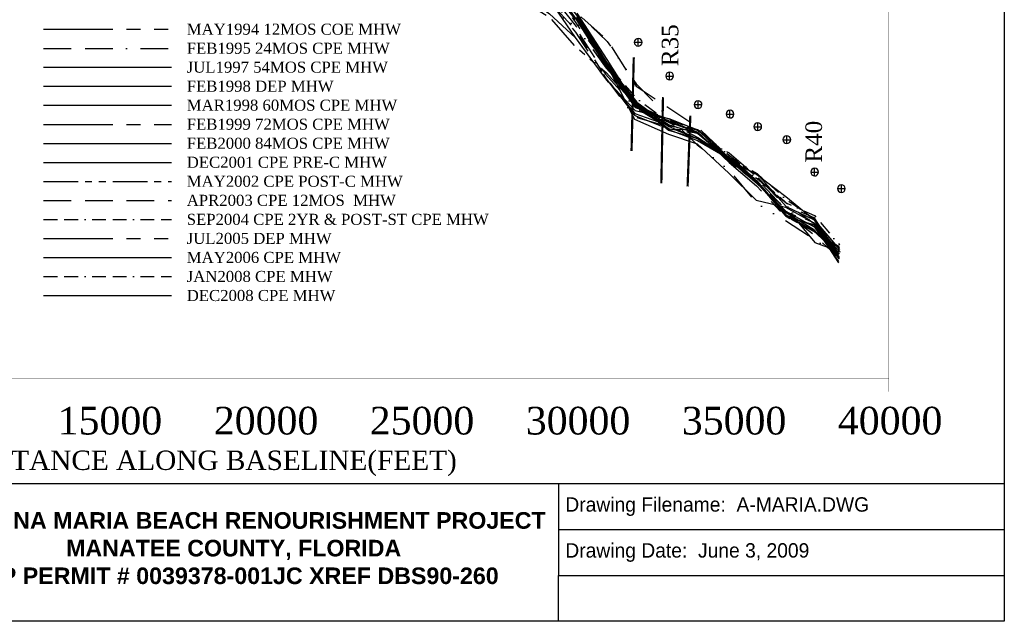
# Model space of a CAD drawing. Extents: x 897 to 14869, y 106 to 10334.
# Tile 2 of 9: x 5978 to 14869, y 106 to 5542. Entities that reach past the tile are written whole.
import ezdxf

# ---------------------------------------------------------------- set-up
doc = ezdxf.new("R2010")
doc.units = 0
doc.header["$LTSCALE"] = 500
doc.header["$MEASUREMENT"] = 0
for name, pattern in [('BORDER', [1.75, 0.5, -0.25, 0.5, -0.25, 0, -0.25]), ('BORDER2', [0.875, 0.25, -0.125, 0.25, -0.125, 0, -0.125]), ('CENTER', [2, 1.25, -0.25, 0.25, -0.25]), ('DASHDOT', [1, 0.5, -0.25, 0, -0.25]), ('DASHED', [0.75, 0.5, -0.25]), ('DIVIDE', [1.25, 0.5, -0.25, 0, -0.25, 0, -0.25]), ('HIDDENX2', [0.75, 0.5, -0.25]), ('PHANTOM', [2.5, 1.25, -0.25, 0.25, -0.25, 0.25, -0.25]), ('PHANTOM2', [1.25, 0.625, -0.125, 0.125, -0.125, 0.125, -0.125])]:
    doc.linetypes.add(name, pattern=pattern)
for name, color, linetype in [('1986-7-DEP-MHW', 4, 'DIVIDE'), ('1992-12-CPE-MHW-PRE-C', 1, 'HIDDENX2'), ('1993-08-CPE-MHW-POST-C', 3, 'CONTINUOUS'), ('1993-10-COE-MHW-POST-C', 6, 'CENTER'), ('1994-02-CPE-MHW-12MOS', 5, 'DASHDOT'), ('1994-05-COE-MHW-12MOS', 40, 'PHANTOM'), ('1995-02-CPE-MHW-24MOS', 7, 'BORDER'), ('1997-07-CPE-MHW-54MOS', 4, 'CONTINUOUS'), ('1998-02-DEP-MHW', 1, 'CONTINUOUS'), ('1998-03-CPE-MHW-60MOS', 5, 'CONTINUOUS'), ('1999-02-CPE-MHW-72MOS', 7, 'CONTINUOUS'), ('2000-02-CPE-MHW-84MOS', 7, 'CONTINUOUS'), ('2001-12-CPE-MHW-PRE-C', 1, 'CONTINUOUS'), ('2002-05-CPE-MHW-POST-C', 3, 'PHANTOM2'), ('2003-04-CPE-MHW-12MOS', 5, 'DASHED'), ('2004-09-CPE-2YR-POST-ST', 7, 'CONTINUOUS'), ('2005-07-DEP-MHW', 6, 'PHANTOM'), ('2006-05-CPE-MHW', 8, 'CONTINUOUS'), ('2008-01-CPE-MHW', 14, 'BORDER2'), ('2008-12-CPE-MHW', 4, 'CONTINUOUS'), ('DEP-MONUMENTS', 7, 'CONTINUOUS'), ('GENERAL-LABELS', 7, 'CONTINUOUS'), ('GROINS', 1, 'CONTINUOUS'), ('SIGNATURE', 7, 'CONTINUOUS')]:
    doc.layers.add(name, color=color, linetype=linetype)
doc.styles.add('STYLE1', font='TIMES.TTF')

msp = doc.modelspace()

# ---------------------------------------------------------------- linework, layer by layer
at = {"layer": '1986-7-DEP-MHW', "color": 4, "linetype": 'DIVIDE', "flags": 128}
msp.add_lwpolyline([(3102, 2698), (3331, 2445), (3676, 2557), (3954, 3171), (4213, 3756), (4496, 4360), (4767, 4956), (5040, 5575), (5344, 6228), (5604, 6702), (5877, 7072), (6190, 7453), (6472, 7729), (6734, 7882), (6999, 8075), (7282, 8097), (7545, 8015), (7869, 8110), (8154, 8080), (8409, 7899), (8693, 7802), (8965, 7606), (9300, 7383), (9521, 7077), (9803, 6778), (10197, 6540), (10455, 6378), (10772, 6134), (11007, 5606), (11283, 5346), (11546, 4961), (11840, 4657), (12097, 4411), (12383, 4185), (12626, 3887), (12891, 3728), (13145, 3564), (13374, 3413)], dxfattribs=at)
at = {"layer": '1992-12-CPE-MHW-PRE-C', "color": 1, "linetype": 'HIDDENX2', "flags": 128}
msp.add_lwpolyline([(3949, 3405), (4211, 3788), (4498, 4312), (4769, 4932), (5041, 5566), (5345, 6213), (5605, 6695), (5875, 7114), (6194, 7493), (6472, 7777), (6733, 7900), (7000, 8045), (7281, 8073), (7545, 8000), (7869, 8123), (8154, 8161), (8410, 7917), (8694, 7825), (8965, 7608), (9301, 7402), (9521, 7077), (9803, 6778), (10197, 6536), (10453, 6317), (10772, 6131), (11007, 5604), (11283, 5358), (11545, 4942), (11841, 4745), (12100, 4570), (12385, 4299), (12630, 4068), (12892, 3797), (13146, 3603), (13373, 3393)], dxfattribs=at)
at = {"layer": '1993-08-CPE-MHW-POST-C', "color": 3, "linetype": 'Continuous', "flags": 128}
msp.add_lwpolyline([(10764, 5716), (10994, 5381), (11267, 5009), (11535, 4722), (11840, 4648), (12100, 4548), (12384, 4285), (12631, 4076), (12892, 3779), (13147, 3678), (13372, 3357)], dxfattribs=at)
at = {"layer": '1993-10-COE-MHW-POST-C', "color": 6, "linetype": 'CENTER', "flags": 128}
msp.add_lwpolyline([(4497, 4331), (4770, 4916), (5043, 5522), (5355, 6085), (5613, 6455), (5886, 6807), (6163, 7106), (6475, 7437), (6735, 7676), (7002, 7783), (7277, 7834), (7541, 7764), (7864, 7836), (8156, 7901), (8406, 7742), (8689, 7539), (8961, 7418), (9294, 7108), (9510, 6801), (9791, 6419), (10182, 6071), (10437, 5837), (10762, 5595), (10994, 5381), (11267, 5008), (11534, 4695), (11839, 4587), (12099, 4524), (12384, 4251), (12630, 4042), (12892, 3764), (13148, 3692), (13371, 3345)], dxfattribs=at)
at = {"layer": '1994-02-CPE-MHW-12MOS', "color": 5, "linetype": 'DASHDOT', "flags": 128}
msp.add_lwpolyline([(3950, 3371), (4211, 3796), (4498, 4301), (4770, 4914), (5042, 5541), (5349, 6160), (5609, 6557), (5882, 6902), (6167, 7159), (6474, 7497), (6735, 7694), (7001, 7831), (7278, 7875), (7542, 7810), (7865, 7912), (8155, 7976), (8408, 7819), (8690, 7636), (8962, 7475), (9291, 7152), (9512, 6846), (9793, 6478), (10184, 6135), (10441, 5947), (10764, 5704), (10997, 5428), (11268, 5017), (11532, 4663), (11838, 4576), (12100, 4551), (12385, 4315), (12631, 4090), (12892, 3802), (13148, 3721), (13375, 3449)], dxfattribs=at)
at = {"layer": '1994-05-COE-MHW-12MOS', "color": 40, "linetype": 'PHANTOM', "flags": 128}
for points in [[(4498, 4320), (4771, 4901), (5043, 5524), (5353, 6120), (5609, 6583), (5881, 6956), (6174, 7242), (6474, 7493), (6735, 7690), (7001, 7839), (7278, 7877), (7542, 7807), (7866, 7926), (8155, 7958), (8407, 7795), (8690, 7623), (8962, 7475), (9296, 7150), (9513, 6868), (9794, 6499), (10186, 6184), (10441, 5964), (10764, 5704), (10998, 5449), (11268, 5022), (11533, 4677), (11838, 4555), (12100, 4549), (12385, 4295), (12631, 4088), (12892, 3769), (13147, 3630), (13377, 3493)], [(6193.6, 5455), (7348.3, 5455)]]:
    msp.add_lwpolyline(points, dxfattribs=at)
at = {"layer": '1995-02-CPE-MHW-24MOS', "color": 7, "linetype": 'BORDER', "flags": 128}
for points in [[(3948, 3447), (4208, 3842), (4496, 4354), (4768, 4949), (5041, 5559), (5352, 6133), (5608, 6584), (5882, 6929), (6174, 7247), (6474, 7523), (6735, 7712), (7001, 7841), (7278, 7887), (7542, 7830), (7865, 7911), (8155, 7936), (8408, 7811), (8690, 7637), (8962, 7446), (9291, 7163), (9513, 6865), (9793, 6485), (10186, 6201), (10443, 6008), (10765, 5739), (10999, 5462), (11269, 5049), (11536, 4747), (11838, 4569), (12098, 4469), (12385, 4339), (12632, 4127), (12894, 3861), (13149, 3756), (13373, 3401)], [(6193.6, 5283), (7348.3, 5283)]]:
    msp.add_lwpolyline(points, dxfattribs=at)
at = {"layer": '1997-07-CPE-MHW-54MOS', "color": 4, "linetype": 'Continuous', "flags": 128}
for points in [[(11004, 5556), (11273, 5145), (11531, 4644), (11837, 4508), (12097, 4419), (12382, 4154), (12627, 3910), (12893, 3848), (13148, 3708), (13373, 3387)], [(6193.6, 5112), (7348.3, 5112)]]:
    msp.add_lwpolyline(points, dxfattribs=at)
at = {"layer": '1998-02-DEP-MHW', "color": 1, "linetype": 'Continuous', "flags": 128}
for points in [[(11004, 5551), (11274, 5157), (11537, 4773), (11838, 4551), (12098, 4451), (12384, 4286), (12631, 4079), (12892, 3770), (13147, 3633), (13374, 3422)], [(6193.6, 4940), (7348.3, 4940)]]:
    msp.add_lwpolyline(points, dxfattribs=at)
at = {"layer": '1998-03-CPE-MHW-60MOS', "color": 5, "linetype": 'Continuous', "flags": 128}
for points in [[(11005, 5569), (11274, 5157), (11538, 4802), (11838, 4543), (12098, 4469), (12385, 4299), (12631, 4080), (12893, 3803), (13147, 3648), (13373, 3403)], [(6193.6, 4768.5), (7348.3, 4768.5)]]:
    msp.add_lwpolyline(points, dxfattribs=at)
at = {"layer": '1999-02-CPE-MHW-72MOS', "color": 8, "linetype": 'CENTER', "flags": 128}
for points in [[(3344, 2850), (3649, 3079), (3952, 3531), (4215, 3827), (4503, 4350), (4777, 4912), (5047, 5566), (5357, 6151), (5614, 6616), (5887, 6975), (6192, 7378), (6481, 7610), (6742, 7789), (7009, 7894), (7287, 7907), (7549, 7767), (7872, 7799), (8164, 7924), (8416, 7797), (8700, 7661), (8972, 7470), (9303, 7225), (9527, 6958), (9808, 6616), (10202, 6364), (10457, 6134), (10778, 5881), (11016, 5570), (11284, 5136), (11550, 4796), (11850, 4579), (12110, 4464), (12396, 4273), (12642, 4053), (12905, 3833), (13157, 3528), (13388, 3444)], [(6193.6, 4596.5), (7348.3, 4596.5)]]:
    msp.add_lwpolyline(points, dxfattribs=at)
at = {"layer": '2000-02-CPE-MHW-84MOS', "color": 7, "linetype": 'Continuous', "flags": 128}
for points in [[(11009, 5587), (11278, 5158), (11541, 4781), (11843, 4592), (12103, 4514), (12388, 4272), (12635, 4065), (12897, 3811), (13152, 3669), (13377, 3378)], [(6193.6, 4424.5), (7348.3, 4424.5)]]:
    msp.add_lwpolyline(points, dxfattribs=at)
at = {"layer": '2001-12-CPE-MHW-PRE-C', "color": 1, "linetype": 'Continuous', "flags": 128}
for points in [[(11010, 5600), (11279, 5182), (11541, 4766), (11842, 4576), (12102, 4467), (12389, 4279), (12635, 4086), (12897, 3779), (13151, 3635), (13381, 3480)], [(6193.6, 4253), (7348.3, 4253)]]:
    msp.add_lwpolyline(points, dxfattribs=at)
at = {"layer": '2002-05-CPE-MHW-POST-C', "color": 3, "linetype": 'PHANTOM2', "flags": 128}
for points in [[(3109, 3065), (3340, 2930), (3651, 2971), (3955, 3175), (4227, 3484), (4506, 4108), (4777, 4855), (5044, 5526), (5365, 5980), (5618, 6340), (5891, 6704), (6168, 7159), (6478, 7266), (6739, 7480), (7005, 7608), (7276, 7692), (7539, 7557), (7861, 7524), (8160, 7709), (8406, 7580), (8689, 7422), (8958, 7108), (9286, 6973), (9508, 6664), (9786, 6172), (10181, 5934), (10438, 5767), (10765, 5562), (10993, 5302), (11273, 5065), (11541, 4768), (11842, 4556), (12103, 4519), (12388, 4260), (12635, 4072), (12896, 3766), (13151, 3631), (13380, 3456)], [(6193.6, 4081), (7348.3, 4081)]]:
    msp.add_lwpolyline(points, dxfattribs=at)
at = {"layer": '2003-04-CPE-MHW-12MOS', "color": 5, "linetype": 'DASHDOT', "flags": 128}
msp.add_lwpolyline([(3340, 2920), (3656, 2893), (3955, 3164), (4217, 3684), (4502, 4225), (4777, 4845), (5045, 5507), (5358, 6073), (5614, 6464), (5886, 6855), (6173, 7222), (6477, 7369), (6738, 7551), (7004, 7694), (7278, 7762), (7541, 7647), (7864, 7705), (8159, 7766), (8407, 7668), (8691, 7535), (8963, 7356), (9292, 7105), (9512, 6783), (9793, 6387), (10187, 6113), (10445, 5984), (10769, 5771), (11003, 5480), (11275, 5105), (11541, 4771), (11843, 4616), (12103, 4524), (12389, 4297), (12636, 4105), (12897, 3824), (13153, 3706), (13381, 3484)], dxfattribs=at)
at = {"layer": '2003-04-CPE-MHW-12MOS', "color": 5, "linetype": 'DASHED', "flags": 128}
msp.add_lwpolyline([(6193.6, 3909), (7348.3, 3909)], dxfattribs=at)
at = {"layer": '2004-09-CPE-2YR-POST-ST', "color": 4, "linetype": 'BORDER2', "flags": 128}
for points in [[(3339, 2880), (3661, 2809), (3954, 3197), (4212, 3798), (4499, 4314), (4775, 4870), (5047, 5473), (5355, 6113), (5611, 6557), (5883, 6939), (6172, 7208), (6476, 7485), (6738, 7582), (7004, 7675), (7277, 7726), (7541, 7657), (7864, 7733), (8159, 7755), (8407, 7639), (8692, 7592), (8962, 7319), (9293, 7134), (9516, 6858), (9798, 6534), (10192, 6288), (10448, 6073), (10770, 5819), (11006, 5530), (11277, 5141), (11544, 4833), (11843, 4616), (12104, 4548), (12389, 4315), (12636, 4126), (12899, 3887), (13154, 3773), (13382, 3505)], [(6193.6, 3737), (7348.3, 3737)]]:
    msp.add_lwpolyline(points, dxfattribs=at)
at = {"layer": '2005-07-DEP-MHW', "flags": 128}
for points in [[(2555, 3039), (2845, 3188), (3110, 3137), (3339, 2928), (3650, 2749), (3954, 3210), (4212, 3797), (4497, 4370), (4776, 4860), (5045, 5495), (5365, 5986), (5610, 6579), (5881, 6987), (6176, 7249), (6476, 7484), (6738, 7611), (7004, 7714), (7278, 7760), (7541, 7662), (7864, 7724), (8159, 7781), (8408, 7674), (8692, 7577), (8963, 7354), (9294, 7152), (9516, 6864), (9799, 6554), (10192, 6270), (10449, 6106), (10770, 5843), (11005, 5504), (11276, 5130), (11540, 4756), (11843, 4613), (12102, 4479), (12391, 4290), (12636, 4106), (12899, 3888), (13152, 3700), (13379, 3422)], [(6193.6, 3565), (7348.3, 3565)]]:
    msp.add_lwpolyline(points, dxfattribs=at)
at = {"layer": '2006-05-CPE-MHW', "flags": 128}
for points in [[(10771, 5878), (11007, 5542), (11276, 5121), (11540, 4756), (11843, 4628), (12103, 4525), (12390, 4257), (12637, 4150), (12898, 3855), (13153, 3735), (13381, 3465)], [(6193.6, 3393), (7348.3, 3393)]]:
    msp.add_lwpolyline(points, dxfattribs=at)
at = {"layer": '2008-01-CPE-MHW', "flags": 128}
for points in [[(2555, 3206), (2844, 3268), (3107, 2984), (3330, 2471), (3660, 2512), (3678, 2545), (3958, 3017), (4216, 3712), (4500, 4281), (4781, 4797), (5050, 5409), (5362, 6025), (5613, 6500), (5884, 6896), (6213, 7231), (6477, 7414), (6739, 7560), (7004, 7670), (7277, 7718), (7541, 7668), (7864, 7724), (8159, 7750), (8407, 7649), (8691, 7539), (8962, 7336), (9293, 7137), (9517, 6899), (9798, 6544), (10195, 6358), (10451, 6162), (10771, 5876), (11009, 5580), (11277, 5151), (11541, 4774), (11843, 4638), (12104, 4541), (12391, 4295), (12637, 4151), (12899, 3919), (13153, 3742), (13378, 3390)], [(6193.6, 3221), (7348.3, 3221)]]:
    msp.add_lwpolyline(points, dxfattribs=at)
at = {"layer": '2008-12-CPE-MHW', "flags": 128}
for points in [[(11004, 5545), (11273, 5117), (11537, 4750), (11841, 4645), (12101, 4548), (12387, 4271), (12634, 4142), (12897, 3945), (13150, 3738), (13375, 3399)], [(6193.6, 3049), (7348.3, 3049)]]:
    msp.add_lwpolyline(points, dxfattribs=at)
at = {"layer": 'DEP-MONUMENTS', "color": 1, "linetype": 'Continuous'}
for p, q in [((11533, 5338), (11593, 5338)), ((11563, 5308), (11563, 5368)), ((11817, 5033), (11877, 5033)), ((11847, 5003), (11847, 5063)), ((12104, 4745), (12104, 4805)), ((12074, 4775), (12134, 4775)), ((12392, 4659), (12392, 4719)), ((12362, 4689), (12422, 4689)), ((12613, 4575), (12673, 4575)), ((12643, 4545), (12643, 4605)), ((12875, 4458), (12935, 4458)), ((12905, 4428), (12905, 4488)), ((13156, 4135), (13156, 4195)), ((13126, 4165), (13186, 4165)), ((13368, 4016), (13428, 4016)), ((13398, 3986), (13398, 4046))]:
    msp.add_line(p, q, dxfattribs=at)
at = {"layer": 'DEP-MONUMENTS', "color": 7, "linetype": 'Continuous'}
for centre in [(11563, 5338), (11847, 5033), (12104, 4775), (12392, 4689), (12643, 4575), (12905, 4458), (13156, 4165), (13398, 4016)]:
    msp.add_arc(centre, 35, 0, 359, dxfattribs=at)
at = {"layer": 'GENERAL-LABELS', "color": 7, "linetype": 'Continuous', "const_width": 1}
for points in [[(13826, 2303), (13826, 9981)], [(6781, 2425), (6781, 2181)], [(8191, 2425), (8191, 2181)], [(9599, 2425), (9599, 2181)], [(11008, 2425), (11008, 2181)], [(12417, 2425), (12417, 2181)], [(13826, 2425), (13826, 2181)], [(2555, 2303), (13826, 2303)]]:
    msp.add_lwpolyline(points, dxfattribs=at)
at = {"layer": 'GROINS', "color": 1, "linetype": 'Continuous', "const_width": 20}
for points in [[(11523, 5201), (11503, 4355)], [(11787, 4842), (11772, 4064)], [(12034, 4675), (12009, 4035)]]:
    msp.add_lwpolyline(points, dxfattribs=at)
at = {"layer": 'SIGNATURE', "color": 7, "linetype": 'Continuous'}
msp.add_lwpolyline([(14869, 106), (897.5, 106), (897.5, 10334.3), (14869, 10334.3)], close=True, dxfattribs=at)
for points in [[(897.5, 1350.8), (14869, 1350.8)], [(10842, 1350.8), (10842, 521), (14869, 521)], [(10842, 935.9), (14869, 935.9)], [(10842, 106), (10842, 521)]]:
    msp.add_lwpolyline(points, dxfattribs=at)

# ---------------------------------------------------------------- texts
at = {"layer": '1994-05-COE-MHW-12MOS', "color": 40, "linetype": 'PHANTOM', "style": 'STYLE1'}
msp.add_text('MAY1994 12MOS COE MHW', height=100, dxfattribs=at).set_placement((7486.6, 5406.2))
at = {"layer": '1995-02-CPE-MHW-24MOS', "color": 7, "linetype": 'BORDER', "style": 'STYLE1'}
msp.add_text('FEB1995 24MOS CPE MHW', height=100, dxfattribs=at).set_placement((7486.6, 5234.1))
at = {"layer": '1997-07-CPE-MHW-54MOS', "color": 4, "linetype": 'Continuous', "style": 'STYLE1'}
msp.add_text('JUL1997 54MOS CPE MHW', height=100, dxfattribs=at).set_placement((7486.6, 5063.2))
at = {"layer": '1998-02-DEP-MHW', "color": 1, "linetype": 'Continuous', "style": 'STYLE1'}
msp.add_text('FEB1998 DEP MHW', height=100, dxfattribs=at).set_placement((7486.6, 4891.2))
at = {"layer": '1998-03-CPE-MHW-60MOS', "color": 5, "linetype": 'Continuous', "style": 'STYLE1'}
msp.add_text('MAR1998 60MOS CPE MHW', height=100, dxfattribs=at).set_placement((7486.6, 4719.7))
at = {"layer": '1999-02-CPE-MHW-72MOS', "color": 8, "linetype": 'Continuous', "style": 'STYLE1'}
msp.add_text('FEB1999 72MOS CPE MHW', height=100, dxfattribs=at).set_placement((7486.6, 4547.7))
at = {"layer": '2000-02-CPE-MHW-84MOS', "color": 7, "linetype": 'Continuous', "style": 'STYLE1'}
msp.add_text('FEB2000 84MOS CPE MHW', height=100, dxfattribs=at).set_placement((7486.6, 4375.7))
at = {"layer": '2001-12-CPE-MHW-PRE-C', "color": 1, "linetype": 'Continuous', "style": 'STYLE1'}
msp.add_text('DEC2001 CPE PRE-C MHW', height=100, dxfattribs=at).set_placement((7486.6, 4204.1))
at = {"layer": '2002-05-CPE-MHW-POST-C', "color": 3, "linetype": 'Continuous', "style": 'STYLE1'}
msp.add_text('MAY2002 CPE POST-C MHW', height=100, dxfattribs=at).set_placement((7486.6, 4032.1))
at = {"layer": '2003-04-CPE-MHW-12MOS', "color": 5, "linetype": 'Continuous', "style": 'STYLE1'}
msp.add_text('APR2003 CPE 12MOS  MHW', height=100, dxfattribs=at).set_placement((7486.6, 3860.1))
at = {"layer": '2004-09-CPE-2YR-POST-ST', "color": 4, "linetype": 'BORDER2', "style": 'STYLE1'}
msp.add_text('SEP2004 CPE 2YR & POST-ST CPE MHW', height=100, dxfattribs=at).set_placement((7486.6, 3688.1))
at = {"layer": '2005-07-DEP-MHW', "style": 'STYLE1'}
msp.add_text('JUL2005 DEP MHW', height=100, dxfattribs=at).set_placement((7486.6, 3516.1))
at = {"layer": '2006-05-CPE-MHW', "style": 'STYLE1'}
msp.add_text('MAY2006 CPE MHW', height=100, dxfattribs=at).set_placement((7486.6, 3344.1))
at = {"layer": '2008-01-CPE-MHW', "style": 'STYLE1'}
msp.add_text('JAN2008 CPE MHW', height=100, dxfattribs=at).set_placement((7486.6, 3172.1))
at = {"layer": '2008-12-CPE-MHW', "style": 'STYLE1'}
msp.add_text('DEC2008 CPE MHW', height=100, dxfattribs=at).set_placement((7486.6, 3000.1))
at = {"layer": 'DEP-MONUMENTS', "color": 7, "linetype": 'Continuous', "style": 'STYLE1'}
for s, p in [('R35', (11925.4, 5122.6)), ('R40', (13222.8, 4251))]:
    msp.add_text(s, height=150, rotation=90, dxfattribs=at).set_placement(p)
at = {"layer": 'GENERAL-LABELS', "color": 7, "linetype": 'Continuous', "style": 'STYLE1'}
for s, height, p in [('15000', 250, (6321.1, 1794.1)), ('20000', 250, (7731.1, 1794.1)), ('25000', 250, (9139.1, 1794.1)), ('30000', 250, (10548.1, 1794.1)), ('35000', 250, (11957.1, 1794.1)), ('40000', 250, (13366.1, 1794.1)), ('DISTANCE ALONG BASELINE(FEET)', 175, (5475.9, 1473.8))]:
    msp.add_text(s, height=height, dxfattribs=at).set_placement(p)
at = {"layer": 'SIGNATURE', "color": 7, "linetype": 'Continuous'}
for s, insert, char_height, width, attachment_point in [('Drawing Filename:  A-MARIA.DWG', (10905.1, 1142.3), 130, 4026.969, 4), ('{\\fArial|b1|i0|c0|p34;2002 ANNA MARIA BEACH RENOURISHMENT PROJECT\\PMANATEE COUNTY, FLORIDA\\PDEP PERMIT # 0039378-001JC XREF DBS90-260}', (7910.2, 766.2), 150, 5743.686, 5), ('Drawing Date:  June 3, 2009', (10905.1, 727.3), 130, 4026.969, 4)]:
    msp.add_mtext(s, dxfattribs=dict(at, insert=insert, char_height=char_height, width=width, attachment_point=attachment_point))

doc.saveas('drawing.dxf')
